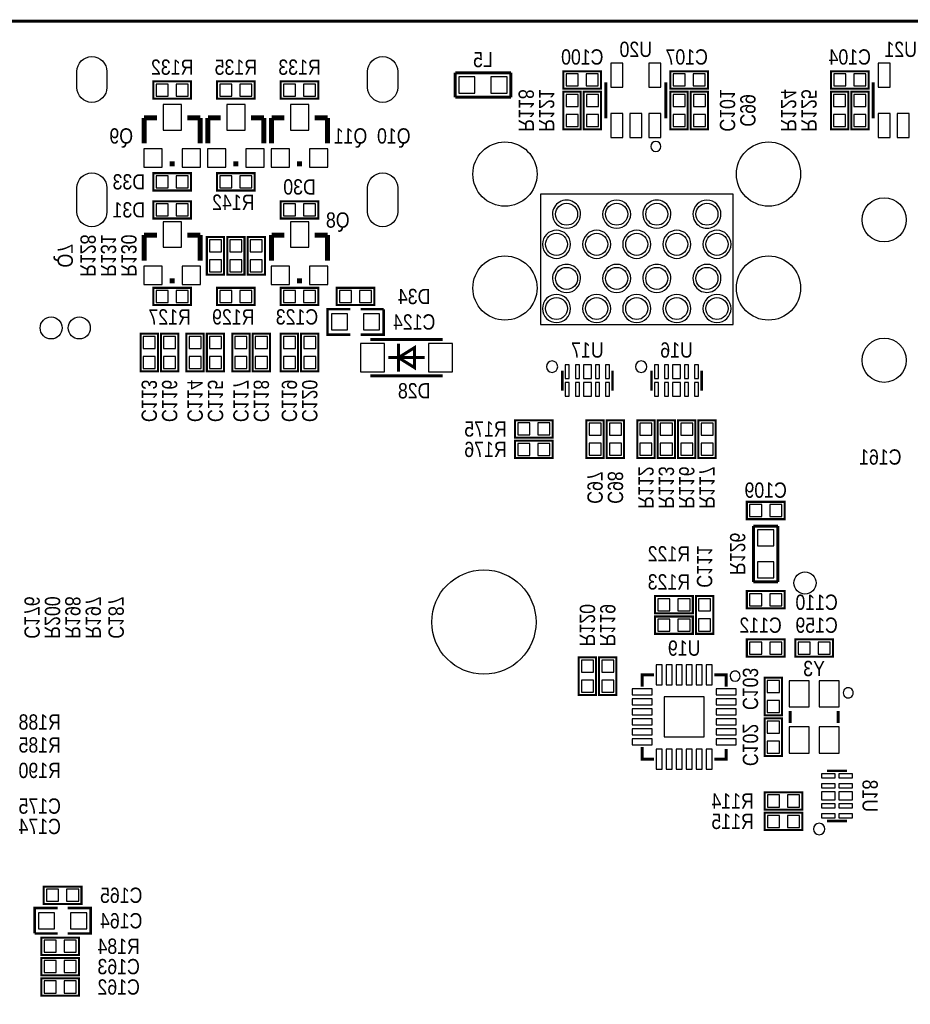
# Model space of a CAD drawing. Extents: x 0 to 133, y 0 to 96.
# Tile 5 of 6: x 56 to 101, y 47 to 96. Entities that reach past the tile are written whole.
import ezdxf
from ezdxf.enums import TextEntityAlignment as Align

# ---------------------------------------------------------------- set-up
doc = ezdxf.new("R2010")
doc.units = 0
for name, color, linetype in [('BG_OUTLINE', 1, 'CONTINUOUS'), ('PG_SILKSCREEN_BOTTOM', 150, 'CONTINUOUS'), ('PIN_BOTTOM', 171, 'CONTINUOUS'), ('RD_SILKSCREEN_BOTTOM', 30, 'CONTINUOUS')]:
    doc.layers.add(name, color=color, linetype=linetype)

msp = doc.modelspace()

# ---------------------------------------------------------------- linework, layer by layer
at = {"layer": 'BG_OUTLINE', "const_width": 0.1524}
msp.add_lwpolyline([(0, 2.999994), (0, 92.999814, -0.414214), (2.999994, 95.999808), (129.99974, 95.999808, -0.414214), (132.999734, 92.999814), (132.999734, 2.999994, -0.414214), (129.99974, 0), (2.999994, 0, -0.414214), (0, 2.999994)], format="xyb", dxfattribs=at)
at = {"layer": 'PG_SILKSCREEN_BOTTOM'}
for points, const_width in [([(80.645, 93.430598), (77.8637, 93.430598)], 0.1524), ([(77.8637, 93.430598), (77.8637, 92.211398)], 0.1524), ([(80.645, 92.211398), (80.645, 93.430598)], 0.1524), ([(83.2612, 92.643198), (85.1408, 92.643198), (85.1408, 93.506798), (83.2612, 93.506798), (83.2612, 92.643198)], 0.1016), ([(88.5952, 92.643198), (90.4748, 92.643198), (90.4748, 93.506798), (88.5952, 93.506798), (88.5952, 92.643198)], 0.1016), ([(96.5962, 92.643198), (98.4758, 92.643198), (98.4758, 93.506798), (96.5962, 93.506798), (96.5962, 92.643198)], 0.1016), ([(64.6938, 92.998798), (62.8142, 92.998798), (62.8142, 92.135198), (64.6938, 92.135198), (64.6938, 92.998798)], 0.1016), ([(67.8688, 92.998798), (65.9892, 92.998798), (65.9892, 92.135198), (67.8688, 92.135198), (67.8688, 92.998798)], 0.1016), ([(69.1642, 92.135198), (71.0438, 92.135198), (71.0438, 92.998798), (69.1642, 92.998798), (69.1642, 92.135198)], 0.1016), ([(85.368003, 92.958996), (85.368003, 91.159)], 0.150012), ([(88.367997, 91.159), (88.367997, 92.958996)], 0.150012), ([(98.703003, 92.958996), (98.703003, 91.159)], 0.150012), ([(77.8637, 92.211398), (80.645, 92.211398)], 0.1524), ([(84.1248, 90.611198), (84.1248, 92.490798), (83.2612, 92.490798), (83.2612, 90.611198), (84.1248, 90.611198)], 0.1016), ([(85.1408, 90.611198), (85.1408, 92.490798), (84.2772, 92.490798), (84.2772, 90.611198), (85.1408, 90.611198)], 0.1016), ([(89.4588, 90.611198), (89.4588, 92.490798), (88.5952, 92.490798), (88.5952, 90.611198), (89.4588, 90.611198)], 0.1016), ([(90.4748, 90.611198), (90.4748, 92.490798), (89.6112, 92.490798), (89.6112, 90.611198), (90.4748, 90.611198)], 0.1016), ([(97.4598, 90.611198), (97.4598, 92.490798), (96.5962, 92.490798), (96.5962, 90.611198), (97.4598, 90.611198)], 0.1016), ([(98.4758, 90.611198), (98.4758, 92.490798), (97.6122, 92.490798), (97.6122, 90.611198), (98.4758, 90.611198)], 0.1016), ([(62.992, 91.182698), (62.357, 91.182698)], 0.254), ([(62.357, 91.182698), (62.357, 89.912698)], 0.254), ([(64.516, 91.182698), (65.151, 91.182698)], 0.254), ([(65.151, 91.182698), (65.151, 89.912698)], 0.254), ([(66.167, 91.182698), (65.532, 91.182698)], 0.254), ([(65.532, 91.182698), (65.532, 89.912698)], 0.254), ([(67.691, 91.182698), (68.326, 91.182698)], 0.254), ([(68.326, 91.182698), (68.326, 89.912698)], 0.254), ([(69.342, 91.182698), (68.707, 91.182698)], 0.254), ([(68.707, 91.182698), (68.707, 89.912698)], 0.254), ([(70.866, 91.182698), (71.501, 91.182698)], 0.254), ([(71.501, 91.182698), (71.501, 89.912698)], 0.254), ([(63.881, 88.896698), (63.627, 88.896698)], 0.254), ([(67.056, 88.896698), (66.802, 88.896698)], 0.254), ([(70.231, 88.896698), (69.977, 88.896698)], 0.254), ([(62.8142, 87.563198), (64.6938, 87.563198), (64.6938, 88.426798), (62.8142, 88.426798), (62.8142, 87.563198)], 0.1016), ([(67.8688, 88.426798), (65.9892, 88.426798), (65.9892, 87.563198), (67.8688, 87.563198), (67.8688, 88.426798)], 0.1016), ([(64.6938, 87.029798), (62.8142, 87.029798), (62.8142, 86.166198), (64.6938, 86.166198), (64.6938, 87.029798)], 0.1016), ([(69.1642, 86.166198), (71.0438, 86.166198), (71.0438, 87.029798), (69.1642, 87.029798), (69.1642, 86.166198)], 0.1016), ([(62.992, 85.340698), (62.357, 85.340698)], 0.254), ([(62.357, 85.340698), (62.357, 84.070698)], 0.254), ([(64.516, 85.340698), (65.151, 85.340698)], 0.254), ([(65.151, 85.340698), (65.151, 84.070698)], 0.254), ([(69.342, 85.340698), (68.707, 85.340698)], 0.254), ([(68.707, 85.340698), (68.707, 84.070698)], 0.254), ([(70.866, 85.340698), (71.501, 85.340698)], 0.254), ([(71.501, 85.340698), (71.501, 84.070698)], 0.254), ([(66.3448, 83.372198), (66.3448, 85.251798), (65.4812, 85.251798), (65.4812, 83.372198), (66.3448, 83.372198)], 0.1016), ([(67.3608, 83.372198), (67.3608, 85.251798), (66.4972, 85.251798), (66.4972, 83.372198), (67.3608, 83.372198)], 0.1016), ([(68.3768, 83.372198), (68.3768, 85.251798), (67.5132, 85.251798), (67.5132, 83.372198), (68.3768, 83.372198)], 0.1016), ([(63.881, 83.054698), (63.627, 83.054698)], 0.254), ([(70.231, 83.054698), (69.977, 83.054698)], 0.254), ([(64.6938, 82.711798), (62.8142, 82.711798), (62.8142, 81.848198), (64.6938, 81.848198), (64.6938, 82.711798)], 0.1016), ([(65.9892, 81.848198), (67.8688, 81.848198), (67.8688, 82.711798), (65.9892, 82.711798), (65.9892, 81.848198)], 0.1016), ([(71.0438, 82.711798), (69.1642, 82.711798), (69.1642, 81.848198), (71.0438, 81.848198), (71.0438, 82.711798)], 0.1016), ([(71.9582, 81.848198), (73.8378, 81.848198), (73.8378, 82.711798), (71.9582, 82.711798), (71.9582, 81.848198)], 0.1016), ([(72.644, 81.644998), (71.501, 81.644998), (71.501, 80.374998), (72.644, 80.374998)], 0.127), ([(73.152, 80.374998), (74.295, 80.374998), (74.295, 81.644998)], 0.127), ([(74.295, 81.644998), (73.152, 81.644998)], 0.127), ([(63.0428, 78.546198), (63.0428, 80.425798), (62.1792, 80.425798), (62.1792, 78.546198), (63.0428, 78.546198)], 0.1016), ([(64.0588, 78.546198), (64.0588, 80.425798), (63.1952, 80.425798), (63.1952, 78.546198), (64.0588, 78.546198)], 0.1016), ([(65.3288, 78.546198), (65.3288, 80.425798), (64.4652, 80.425798), (64.4652, 78.546198), (65.3288, 78.546198)], 0.1016), ([(66.3448, 78.546198), (66.3448, 80.425798), (65.4812, 80.425798), (65.4812, 78.546198), (66.3448, 78.546198)], 0.1016), ([(67.6148, 78.546198), (67.6148, 80.425798), (66.7512, 80.425798), (66.7512, 78.546198), (67.6148, 78.546198)], 0.1016), ([(68.6308, 78.546198), (68.6308, 80.425798), (67.7672, 80.425798), (67.7672, 78.546198), (68.6308, 78.546198)], 0.1016), ([(70.0278, 78.546198), (70.0278, 80.425798), (69.1642, 80.425798), (69.1642, 78.546198), (70.0278, 78.546198)], 0.1016), ([(71.0438, 78.546198), (71.0438, 80.425798), (70.1802, 80.425798), (70.1802, 78.546198), (71.0438, 78.546198)], 0.1016), ([(77.237996, 80.131996), (73.638004, 80.131996)], 0.150012), ([(75.038102, 79.931997), (75.038102, 78.531999)], 0.150012), ([(75.038102, 79.231998), (75.837898, 79.732099), (75.837898, 78.731897), (75.038102, 79.231998)], 0.150012), ([(76.337998, 79.231998), (74.538002, 79.231998)], 0.150012), ([(83.205066, 77.588872), (83.205066, 78.58887)], 0.127), ([(85.704934, 77.588872), (85.704934, 78.58887)], 0.127), ([(87.650066, 77.588872), (87.650066, 78.58887)], 0.127), ([(90.149934, 77.588872), (90.149934, 78.58887)], 0.127), ([(73.638004, 78.332), (77.237996, 78.332)], 0.150012), ([(80.8482, 75.244198), (82.7278, 75.244198), (82.7278, 76.107798), (80.8482, 76.107798), (80.8482, 75.244198)], 0.1016), ([(84.4042, 76.107798), (84.4042, 74.228198), (85.2678, 74.228198), (85.2678, 76.107798), (84.4042, 76.107798)], 0.1016), ([(85.4202, 76.107798), (85.4202, 74.228198), (86.2838, 74.228198), (86.2838, 76.107798), (85.4202, 76.107798)], 0.1016), ([(86.9442, 76.107798), (86.9442, 74.228198), (87.8078, 74.228198), (87.8078, 76.107798), (86.9442, 76.107798)], 0.1016), ([(87.9602, 76.107798), (87.9602, 74.228198), (88.8238, 74.228198), (88.8238, 76.107798), (87.9602, 76.107798)], 0.1016), ([(88.9762, 76.107798), (88.9762, 74.228198), (89.8398, 74.228198), (89.8398, 76.107798), (88.9762, 76.107798)], 0.1016), ([(89.9922, 76.107798), (89.9922, 74.228198), (90.8558, 74.228198), (90.8558, 76.107798), (89.9922, 76.107798)], 0.1016), ([(82.7278, 75.091798), (80.8482, 75.091798), (80.8482, 74.228198), (82.7278, 74.228198), (82.7278, 75.091798)], 0.1016), ([(92.4052, 71.180198), (94.2848, 71.180198), (94.2848, 72.043798), (92.4052, 72.043798), (92.4052, 71.180198)], 0.1016), ([(92.7354, 70.837298), (92.7354, 68.055998)], 0.1524), ([(93.9546, 70.837298), (92.7354, 70.837298)], 0.1524), ([(93.9546, 68.055998), (93.9546, 70.837298)], 0.1524), ([(92.7354, 68.055998), (93.9546, 68.055998)], 0.1524), ([(89.7128, 67.344798), (87.8332, 67.344798), (87.8332, 66.481198), (89.7128, 66.481198), (89.7128, 67.344798)], 0.1016), ([(90.7288, 65.465198), (90.7288, 67.344798), (89.8652, 67.344798), (89.8652, 65.465198), (90.7288, 65.465198)], 0.1016), ([(92.4052, 66.735198), (94.2848, 66.735198), (94.2848, 67.598798), (92.4052, 67.598798), (92.4052, 66.735198)], 0.1016), ([(89.7128, 66.328798), (87.8332, 66.328798), (87.8332, 65.465198), (89.7128, 65.465198), (89.7128, 66.328798)], 0.1016), ([(92.4052, 64.322198), (94.2848, 64.322198), (94.2848, 65.185798), (92.4052, 65.185798), (92.4052, 64.322198)], 0.1016), ([(94.8182, 64.322198), (96.6978, 64.322198), (96.6978, 65.185798), (94.8182, 65.185798), (94.8182, 64.322198)], 0.1016), ([(84.8868, 62.417198), (84.8868, 64.296798), (84.0232, 64.296798), (84.0232, 62.417198), (84.8868, 62.417198)], 0.1016), ([(85.9028, 62.417198), (85.9028, 64.296798), (85.0392, 64.296798), (85.0392, 62.417198), (85.9028, 62.417198)], 0.1016), ([(87.181004, 62.824995), (87.181004, 63.424994), (87.781003, 63.424994)], 0.150012), ([(90.780997, 63.424994), (91.380996, 63.424994), (91.380996, 62.824995)], 0.150012), ([(94.1578, 61.401198), (94.1578, 63.280798), (93.2942, 63.280798), (93.2942, 61.401198), (94.1578, 61.401198)], 0.1016), ([(94.558002, 61.624997), (94.558002, 61.024999)], 0.150012), ([(96.957998, 61.624997), (96.957998, 61.024999)], 0.150012), ([(94.1578, 59.369198), (94.1578, 61.248798), (93.2942, 61.248798), (93.2942, 59.369198), (94.1578, 59.369198)], 0.1016), ([(87.781003, 59.225002), (87.181004, 59.225002), (87.181004, 59.825001)], 0.150012), ([(91.380996, 59.725001), (91.380996, 59.225002), (90.780997, 59.225002)], 0.150012), ([(97.401126, 58.637932), (96.401128, 58.637932)], 0.127), ([(95.1738, 57.565798), (93.2942, 57.565798), (93.2942, 56.702198), (95.1738, 56.702198), (95.1738, 57.565798)], 0.1016), ([(95.1738, 56.549798), (93.2942, 56.549798), (93.2942, 55.686198), (95.1738, 55.686198), (95.1738, 56.549798)], 0.1016), ([(97.401126, 56.138064), (96.401128, 56.138064)], 0.127), ([(57.3532, 52.003198), (59.2328, 52.003198), (59.2328, 52.866798), (57.3532, 52.866798), (57.3532, 52.003198)], 0.1016), ([(58.039, 51.799998), (56.896, 51.799998), (56.896, 50.529998)], 0.127), ([(58.547, 50.529998), (59.69, 50.529998), (59.69, 51.799998), (58.547, 51.799998)], 0.127), ([(56.896, 50.529998), (58.039, 50.529998)], 0.127), ([(59.1058, 50.326798), (57.2262, 50.326798), (57.2262, 49.463198), (59.1058, 49.463198), (59.1058, 50.326798)], 0.1016), ([(59.1058, 49.310798), (57.2262, 49.310798), (57.2262, 48.447198), (59.1058, 48.447198), (59.1058, 49.310798)], 0.1016), ([(59.1058, 48.294798), (57.2262, 48.294798), (57.2262, 47.431198), (59.1058, 47.431198), (59.1058, 48.294798)], 0.1016)]:
    msp.add_lwpolyline(points, dxfattribs=dict(at, const_width=const_width))
for points in [[(88.117985, 89.759003, 1), (87.618015, 89.758993, 1)], [(84.11591, 86.381793, 1), (82.715953, 86.381815, 1)], [(86.615219, 86.381793, 1), (85.215244, 86.381815, 1)], [(88.616815, 86.381793, 1), (87.216847, 86.381815, 1)], [(91.116125, 86.381793, 1), (89.716138, 86.381815, 1)], [(83.61553, 84.880704, 1), (82.215533, 84.880704, 1)], [(85.617025, 84.880704, 1), (84.217038, 84.880704, 1)], [(87.61603, 84.880704, 1), (86.216033, 84.880704, 1)], [(89.615035, 84.880704, 1), (88.215027, 84.880704, 1)], [(91.61653, 84.880704, 1), (90.216533, 84.880704, 1)], [(84.11591, 83.181393, 1), (82.715953, 83.181415, 1)], [(86.615219, 83.181393, 1), (85.215244, 83.181415, 1)], [(88.616815, 83.181393, 1), (87.216847, 83.181415, 1)], [(91.116125, 83.181393, 1), (89.716138, 83.181415, 1)], [(83.61553, 81.680304, 1), (82.215533, 81.680304, 1)], [(85.617025, 81.680304, 1), (84.217038, 81.680304, 1)], [(87.61603, 81.680304, 1), (86.216033, 81.680304, 1)], [(89.615035, 81.680304, 1), (88.215027, 81.680304, 1)], [(91.61653, 81.680304, 1), (90.216533, 81.680304, 1)], [(82.976974, 78.780386, 1), (82.40903, 78.780386, 1)], [(87.421974, 78.780386, 1), (86.85403, 78.780386, 1)], [(92.070987, 63.356998, 1), (91.571026, 63.357003, 1)], [(97.707983, 62.524996, 1), (97.208017, 62.525, 1)], [(96.295972, 55.736998, 1), (95.728028, 55.736998, 1)]]:
    msp.add_lwpolyline(points, format="xyb", close=True, dxfattribs=at)
msp.add_lwpolyline([(91.716022, 80.880712), (91.716022, 87.380699), (82.116041, 87.380699), (82.116041, 80.880712)], close=True, dxfattribs=at)
at = {"layer": 'PIN_BOTTOM'}
for points in [[(59.000669, 92.703396), (59.000669, 93.490796, -1), (60.499269, 93.490796), (60.499269, 92.703396, -1)], [(73.500463, 92.703396), (73.500463, 93.490796, -1), (74.999063, 93.490796), (74.999063, 92.703396, -1)], [(59.000669, 86.500183), (59.000669, 87.693983, -1), (60.499269, 87.693983), (60.499269, 86.500183, -1)], [(73.500463, 86.500183), (73.500463, 87.693983, -1), (74.999063, 87.693983), (74.999063, 86.500183, -1)]]:
    msp.add_lwpolyline(points, format="xyb", close=True, dxfattribs=at)
for points in [[(86.217684, 92.709543), (86.217684, 93.908448), (85.618295, 93.908448), (85.618295, 92.709543)], [(88.117705, 92.709543), (88.117705, 93.908448), (87.518316, 93.908448), (87.518316, 92.709543)], [(99.552684, 92.709543), (99.552684, 93.908448), (98.953295, 93.908448), (98.953295, 92.709543)], [(83.401433, 93.374693), (83.401433, 92.775303), (84.000823, 92.775303), (84.000823, 93.374693)], [(84.401177, 93.374693), (84.401177, 92.775303), (85.000567, 92.775303), (85.000567, 93.374693)], [(88.735433, 93.374693), (88.735433, 92.775303), (89.334823, 92.775303), (89.334823, 93.374693)], [(89.735177, 93.374693), (89.735177, 92.775303), (90.334567, 92.775303), (90.334567, 93.374693)], [(96.736433, 93.374693), (96.736433, 92.775303), (97.335823, 92.775303), (97.335823, 93.374693)], [(97.736177, 93.374693), (97.736177, 92.775303), (98.335567, 92.775303), (98.335567, 93.374693)], [(63.553823, 92.267303), (63.553823, 92.866693), (62.954433, 92.866693), (62.954433, 92.267303)], [(64.553567, 92.267303), (64.553567, 92.866693), (63.954177, 92.866693), (63.954177, 92.267303)], [(66.728823, 92.267303), (66.728823, 92.866693), (66.129433, 92.866693), (66.129433, 92.267303)], [(67.728567, 92.267303), (67.728567, 92.866693), (67.129177, 92.866693), (67.129177, 92.267303)], [(69.304433, 92.866693), (69.304433, 92.267303), (69.903823, 92.267303), (69.903823, 92.866693)], [(70.304177, 92.866693), (70.304177, 92.267303), (70.903567, 92.267303), (70.903567, 92.866693)], [(78.04785, 93.221048), (78.04785, 92.420948), (78.84795, 92.420948), (78.84795, 93.221048)], [(79.64805, 93.221048), (79.64805, 92.420948), (80.44815, 92.420948), (80.44815, 93.221048)], [(83.393305, 91.751175), (83.992695, 91.751175), (83.992695, 92.350565), (83.393305, 92.350565)], [(84.409305, 91.751175), (85.008695, 91.751175), (85.008695, 92.350565), (84.409305, 92.350565)], [(88.727305, 91.751175), (89.326695, 91.751175), (89.326695, 92.350565), (88.727305, 92.350565)], [(89.743305, 91.751175), (90.342695, 91.751175), (90.342695, 92.350565), (89.743305, 92.350565)], [(96.728305, 91.751175), (97.327695, 91.751175), (97.327695, 92.350565), (96.728305, 92.350565)], [(97.744305, 91.751175), (98.343695, 91.751175), (98.343695, 92.350565), (97.744305, 92.350565)], [(64.2112, 90.573098), (64.2112, 91.843098), (63.2968, 91.843098), (63.2968, 90.573098)], [(67.3862, 90.573098), (67.3862, 91.843098), (66.4718, 91.843098), (66.4718, 90.573098)], [(70.5612, 90.573098), (70.5612, 91.843098), (69.6468, 91.843098), (69.6468, 90.573098)], [(83.393305, 90.751431), (83.992695, 90.751431), (83.992695, 91.350821), (83.393305, 91.350821)], [(84.409305, 90.751431), (85.008695, 90.751431), (85.008695, 91.350821), (84.409305, 91.350821)], [(86.217684, 90.209522), (86.217684, 91.408428), (85.618295, 91.408428), (85.618295, 90.209522)], [(87.167695, 90.209522), (87.167695, 91.408428), (86.568305, 91.408428), (86.568305, 90.209522)], [(88.117705, 90.209522), (88.117705, 91.408428), (87.518316, 91.408428), (87.518316, 90.209522)], [(88.727305, 90.751431), (89.326695, 90.751431), (89.326695, 91.350821), (88.727305, 91.350821)], [(89.743305, 90.751431), (90.342695, 90.751431), (90.342695, 91.350821), (89.743305, 91.350821)], [(96.728305, 90.751431), (97.327695, 90.751431), (97.327695, 91.350821), (96.728305, 91.350821)], [(97.744305, 90.751431), (98.343695, 90.751431), (98.343695, 91.350821), (97.744305, 91.350821)], [(99.552684, 90.209522), (99.552684, 91.408428), (98.953295, 91.408428), (98.953295, 90.209522)], [(100.502695, 90.209522), (100.502695, 91.408428), (99.903305, 91.408428), (99.903305, 90.209522)], [(63.2587, 88.718898), (63.2587, 89.633298), (62.3443, 89.633298), (62.3443, 88.718898)], [(65.1637, 88.718898), (65.1637, 89.633298), (64.2493, 89.633298), (64.2493, 88.718898)], [(66.4337, 88.718898), (66.4337, 89.633298), (65.5193, 89.633298), (65.5193, 88.718898)], [(68.3387, 88.718898), (68.3387, 89.633298), (67.4243, 89.633298), (67.4243, 88.718898)], [(69.6087, 88.718898), (69.6087, 89.633298), (68.6943, 89.633298), (68.6943, 88.718898)], [(71.5137, 88.718898), (71.5137, 89.633298), (70.5993, 89.633298), (70.5993, 88.718898)], [(62.954433, 88.294693), (62.954433, 87.695303), (63.553823, 87.695303), (63.553823, 88.294693)], [(63.954177, 88.294693), (63.954177, 87.695303), (64.553567, 87.695303), (64.553567, 88.294693)], [(66.728823, 87.695303), (66.728823, 88.294693), (66.129433, 88.294693), (66.129433, 87.695303)], [(67.728567, 87.695303), (67.728567, 88.294693), (67.129177, 88.294693), (67.129177, 87.695303)], [(63.553823, 86.298303), (63.553823, 86.897693), (62.954433, 86.897693), (62.954433, 86.298303)], [(64.553567, 86.298303), (64.553567, 86.897693), (63.954177, 86.897693), (63.954177, 86.298303)], [(69.304433, 86.897693), (69.304433, 86.298303), (69.903823, 86.298303), (69.903823, 86.897693)], [(70.304177, 86.897693), (70.304177, 86.298303), (70.903567, 86.298303), (70.903567, 86.897693)], [(64.2112, 84.731098), (64.2112, 86.001098), (63.2968, 86.001098), (63.2968, 84.731098)], [(70.5612, 84.731098), (70.5612, 86.001098), (69.6468, 86.001098), (69.6468, 84.731098)], [(65.613305, 84.512175), (66.212695, 84.512175), (66.212695, 85.111565), (65.613305, 85.111565)], [(66.629305, 84.512175), (67.228695, 84.512175), (67.228695, 85.111565), (66.629305, 85.111565)], [(67.645305, 84.512175), (68.244695, 84.512175), (68.244695, 85.111565), (67.645305, 85.111565)], [(65.613305, 83.512431), (66.212695, 83.512431), (66.212695, 84.111821), (65.613305, 84.111821)], [(66.629305, 83.512431), (67.228695, 83.512431), (67.228695, 84.111821), (66.629305, 84.111821)], [(67.645305, 83.512431), (68.244695, 83.512431), (68.244695, 84.111821), (67.645305, 84.111821)], [(63.2587, 82.876898), (63.2587, 83.791298), (62.3443, 83.791298), (62.3443, 82.876898)], [(65.1637, 82.876898), (65.1637, 83.791298), (64.2493, 83.791298), (64.2493, 82.876898)], [(69.6087, 82.876898), (69.6087, 83.791298), (68.6943, 83.791298), (68.6943, 82.876898)], [(71.5137, 82.876898), (71.5137, 83.791298), (70.5993, 83.791298), (70.5993, 82.876898)], [(63.553823, 81.980303), (63.553823, 82.579693), (62.954433, 82.579693), (62.954433, 81.980303)], [(64.553567, 81.980303), (64.553567, 82.579693), (63.954177, 82.579693), (63.954177, 81.980303)], [(66.129433, 82.579693), (66.129433, 81.980303), (66.728823, 81.980303), (66.728823, 82.579693)], [(67.129177, 82.579693), (67.129177, 81.980303), (67.728567, 81.980303), (67.728567, 82.579693)], [(69.903823, 81.980303), (69.903823, 82.579693), (69.304433, 82.579693), (69.304433, 81.980303)], [(70.903567, 81.980303), (70.903567, 82.579693), (70.304177, 82.579693), (70.304177, 81.980303)], [(72.098433, 82.579693), (72.098433, 81.980303), (72.697823, 81.980303), (72.697823, 82.579693)], [(73.098177, 82.579693), (73.098177, 81.980303), (73.697567, 81.980303), (73.697567, 82.579693)], [(72.49795, 80.609948), (72.49795, 81.410048), (71.69785, 81.410048), (71.69785, 80.609948)], [(74.09815, 80.609948), (74.09815, 81.410048), (73.29805, 81.410048), (73.29805, 80.609948)], [(62.311305, 79.686175), (62.910695, 79.686175), (62.910695, 80.285565), (62.311305, 80.285565)], [(63.327305, 79.686175), (63.926695, 79.686175), (63.926695, 80.285565), (63.327305, 80.285565)], [(64.597305, 79.686175), (65.196695, 79.686175), (65.196695, 80.285565), (64.597305, 80.285565)], [(65.613305, 79.686175), (66.212695, 79.686175), (66.212695, 80.285565), (65.613305, 80.285565)], [(66.883305, 79.686175), (67.482695, 79.686175), (67.482695, 80.285565), (66.883305, 80.285565)], [(67.899305, 79.686175), (68.498695, 79.686175), (68.498695, 80.285565), (67.899305, 80.285565)], [(69.296305, 79.686175), (69.895695, 79.686175), (69.895695, 80.285565), (69.296305, 80.285565)], [(70.312305, 79.686175), (70.911695, 79.686175), (70.911695, 80.285565), (70.312305, 80.285565)], [(74.337951, 78.531974), (74.337951, 79.932022), (73.138055, 79.932022), (73.138055, 78.531974)], [(77.737945, 78.531974), (77.737945, 79.932022), (76.538049, 79.932022), (76.538049, 78.531974)], [(62.311305, 78.686431), (62.910695, 78.686431), (62.910695, 79.285821), (62.311305, 79.285821)], [(63.327305, 78.686431), (63.926695, 78.686431), (63.926695, 79.285821), (63.327305, 79.285821)], [(64.597305, 78.686431), (65.196695, 78.686431), (65.196695, 79.285821), (64.597305, 79.285821)], [(65.613305, 78.686431), (66.212695, 78.686431), (66.212695, 79.285821), (65.613305, 79.285821)], [(66.883305, 78.686431), (67.482695, 78.686431), (67.482695, 79.285821), (66.883305, 79.285821)], [(67.899305, 78.686431), (68.498695, 78.686431), (68.498695, 79.285821), (67.899305, 79.285821)], [(69.296305, 78.686431), (69.895695, 78.686431), (69.895695, 79.285821), (69.296305, 79.285821)], [(70.312305, 78.686431), (70.911695, 78.686431), (70.911695, 79.285821), (70.312305, 79.285821)], [(83.355053, 78.866365), (83.355053, 78.186407), (83.554951, 78.186407), (83.554951, 78.866365)], [(83.855179, 78.866365), (83.855179, 78.186407), (84.055077, 78.186407), (84.055077, 78.866365)], [(84.254975, 78.866365), (84.254975, 78.186407), (84.655025, 78.186407), (84.655025, 78.866365)], [(84.854923, 78.866365), (84.854923, 78.186407), (85.054821, 78.186407), (85.054821, 78.866365)], [(85.355049, 78.866365), (85.355049, 78.186407), (85.554947, 78.186407), (85.554947, 78.866365)], [(87.800053, 78.866365), (87.800053, 78.186407), (87.999951, 78.186407), (87.999951, 78.866365)], [(88.300179, 78.866365), (88.300179, 78.186407), (88.500077, 78.186407), (88.500077, 78.866365)], [(88.699975, 78.866365), (88.699975, 78.186407), (89.100025, 78.186407), (89.100025, 78.866365)], [(89.299923, 78.866365), (89.299923, 78.186407), (89.499821, 78.186407), (89.499821, 78.866365)], [(89.800049, 78.866365), (89.800049, 78.186407), (89.999947, 78.186407), (89.999947, 78.866365)], [(83.355053, 77.991589), (83.355053, 77.311631), (83.554951, 77.311631), (83.554951, 77.991589)], [(83.855179, 77.991589), (83.855179, 77.311631), (84.055077, 77.311631), (84.055077, 77.991589)], [(84.254975, 77.991589), (84.254975, 77.311631), (84.655025, 77.311631), (84.655025, 77.991589)], [(84.854923, 77.991589), (84.854923, 77.311631), (85.054821, 77.311631), (85.054821, 77.991589)], [(85.355049, 77.991589), (85.355049, 77.311631), (85.554947, 77.311631), (85.554947, 77.991589)], [(87.800053, 77.991589), (87.800053, 77.311631), (87.999951, 77.311631), (87.999951, 77.991589)], [(88.300179, 77.991589), (88.300179, 77.311631), (88.500077, 77.311631), (88.500077, 77.991589)], [(88.699975, 77.991589), (88.699975, 77.311631), (89.100025, 77.311631), (89.100025, 77.991589)], [(89.299923, 77.991589), (89.299923, 77.311631), (89.499821, 77.311631), (89.499821, 77.991589)], [(89.800049, 77.991589), (89.800049, 77.311631), (89.999947, 77.311631), (89.999947, 77.991589)], [(80.988433, 75.975693), (80.988433, 75.376303), (81.587823, 75.376303), (81.587823, 75.975693)], [(81.988177, 75.975693), (81.988177, 75.376303), (82.587567, 75.376303), (82.587567, 75.975693)], [(85.135695, 75.967565), (84.536305, 75.967565), (84.536305, 75.368175), (85.135695, 75.368175)], [(86.151695, 75.967565), (85.552305, 75.967565), (85.552305, 75.368175), (86.151695, 75.368175)], [(87.675695, 75.967565), (87.076305, 75.967565), (87.076305, 75.368175), (87.675695, 75.368175)], [(88.691695, 75.967565), (88.092305, 75.967565), (88.092305, 75.368175), (88.691695, 75.368175)], [(89.707695, 75.967565), (89.108305, 75.967565), (89.108305, 75.368175), (89.707695, 75.368175)], [(90.723695, 75.967565), (90.124305, 75.967565), (90.124305, 75.368175), (90.723695, 75.368175)], [(81.587823, 74.360303), (81.587823, 74.959693), (80.988433, 74.959693), (80.988433, 74.360303)], [(82.587567, 74.360303), (82.587567, 74.959693), (81.988177, 74.959693), (81.988177, 74.360303)], [(85.135695, 74.967821), (84.536305, 74.967821), (84.536305, 74.368431), (85.135695, 74.368431)], [(86.151695, 74.967821), (85.552305, 74.967821), (85.552305, 74.368431), (86.151695, 74.368431)], [(87.675695, 74.967821), (87.076305, 74.967821), (87.076305, 74.368431), (87.675695, 74.368431)], [(88.691695, 74.967821), (88.092305, 74.967821), (88.092305, 74.368431), (88.691695, 74.368431)], [(89.707695, 74.967821), (89.108305, 74.967821), (89.108305, 74.368431), (89.707695, 74.368431)], [(90.723695, 74.967821), (90.124305, 74.967821), (90.124305, 74.368431), (90.723695, 74.368431)], [(92.545433, 71.911693), (92.545433, 71.312303), (93.144823, 71.312303), (93.144823, 71.911693)], [(93.545177, 71.911693), (93.545177, 71.312303), (94.144567, 71.312303), (94.144567, 71.911693)], [(93.74505, 70.653148), (92.94495, 70.653148), (92.94495, 69.853048), (93.74505, 69.853048)], [(93.74505, 69.052948), (92.94495, 69.052948), (92.94495, 68.252848), (93.74505, 68.252848)], [(92.545433, 67.466693), (92.545433, 66.867303), (93.144823, 66.867303), (93.144823, 67.466693)], [(93.545177, 67.466693), (93.545177, 66.867303), (94.144567, 66.867303), (94.144567, 67.466693)], [(88.572823, 66.613303), (88.572823, 67.212693), (87.973433, 67.212693), (87.973433, 66.613303)], [(89.572567, 66.613303), (89.572567, 67.212693), (88.973177, 67.212693), (88.973177, 66.613303)], [(89.997305, 66.605175), (90.596695, 66.605175), (90.596695, 67.204565), (89.997305, 67.204565)], [(88.572823, 65.597303), (88.572823, 66.196693), (87.973433, 66.196693), (87.973433, 65.597303)], [(89.572567, 65.597303), (89.572567, 66.196693), (88.973177, 66.196693), (88.973177, 65.597303)], [(89.997305, 65.605431), (90.596695, 65.605431), (90.596695, 66.204821), (89.997305, 66.204821)], [(92.545433, 65.053693), (92.545433, 64.454303), (93.144823, 64.454303), (93.144823, 65.053693)], [(93.545177, 65.053693), (93.545177, 64.454303), (94.144567, 64.454303), (94.144567, 65.053693)], [(94.958433, 65.053693), (94.958433, 64.454303), (95.557823, 64.454303), (95.557823, 65.053693)], [(95.958177, 65.053693), (95.958177, 64.454303), (96.557567, 64.454303), (96.557567, 65.053693)], [(84.155305, 63.557175), (84.754695, 63.557175), (84.754695, 64.156565), (84.155305, 64.156565)], [(85.171305, 63.557175), (85.770695, 63.557175), (85.770695, 64.156565), (85.171305, 64.156565)], [(88.181104, 62.925096), (88.181104, 63.925094), (87.881104, 63.925094), (87.881104, 62.925096)], [(88.680925, 62.925096), (88.680925, 63.925094), (88.380926, 63.925094), (88.380926, 62.925096)], [(89.181102, 62.925096), (89.181102, 63.925094), (88.881102, 63.925094), (88.881102, 62.925096)], [(89.680923, 62.925096), (89.680923, 63.925094), (89.380924, 63.925094), (89.380924, 62.925096)], [(90.1811, 62.925096), (90.1811, 63.925094), (89.8811, 63.925094), (89.8811, 62.925096)], [(90.680921, 62.925096), (90.680921, 63.925094), (90.380922, 63.925094), (90.380922, 62.925096)], [(84.155305, 62.557431), (84.754695, 62.557431), (84.754695, 63.156821), (84.155305, 63.156821)], [(85.171305, 62.557431), (85.770695, 62.557431), (85.770695, 63.156821), (85.171305, 63.156821)], [(93.426305, 62.541175), (94.025695, 62.541175), (94.025695, 63.140565), (93.426305, 63.140565)], [(95.507988, 63.125007), (94.50799, 63.125007), (94.50799, 61.82501), (95.507988, 61.82501)], [(97.00801, 63.125007), (96.008012, 63.125007), (96.008012, 61.82501), (97.00801, 61.82501)], [(87.680902, 62.424894), (87.680902, 62.724894), (86.680904, 62.724894), (86.680904, 62.424894)], [(91.881096, 62.424894), (91.881096, 62.724894), (90.881098, 62.724894), (90.881098, 62.424894)], [(87.680902, 61.925073), (87.680902, 62.225072), (86.680904, 62.225072), (86.680904, 61.925073)], [(90.280998, 60.325), (90.280998, 62.324996), (88.281002, 62.324996), (88.281002, 60.325)], [(91.881096, 61.925073), (91.881096, 62.225072), (90.881098, 62.225072), (90.881098, 61.925073)], [(93.426305, 61.541431), (94.025695, 61.541431), (94.025695, 62.140821), (93.426305, 62.140821)], [(87.680902, 61.424896), (87.680902, 61.724896), (86.680904, 61.724896), (86.680904, 61.424896)], [(91.881096, 61.424896), (91.881096, 61.724896), (90.881098, 61.724896), (90.881098, 61.424896)], [(87.680902, 60.925075), (87.680902, 61.225074), (86.680904, 61.225074), (86.680904, 60.925075)], [(91.881096, 60.925075), (91.881096, 61.225074), (90.881098, 61.225074), (90.881098, 60.925075)], [(93.426305, 60.509175), (94.025695, 60.509175), (94.025695, 61.108565), (93.426305, 61.108565)], [(87.680902, 60.424898), (87.680902, 60.724898), (86.680904, 60.724898), (86.680904, 60.424898)], [(91.881096, 60.424898), (91.881096, 60.724898), (90.881098, 60.724898), (90.881098, 60.424898)], [(95.507988, 60.824986), (94.50799, 60.824986), (94.50799, 59.524989), (95.507988, 59.524989)], [(97.00801, 60.824986), (96.008012, 60.824986), (96.008012, 59.524989), (97.00801, 59.524989)], [(87.680902, 59.925077), (87.680902, 60.225076), (86.680904, 60.225076), (86.680904, 59.925077)], [(91.881096, 59.925077), (91.881096, 60.225076), (90.881098, 60.225076), (90.881098, 59.925077)], [(93.426305, 59.509431), (94.025695, 59.509431), (94.025695, 60.108821), (93.426305, 60.108821)], [(88.181104, 58.724902), (88.181104, 59.7249), (87.881104, 59.7249), (87.881104, 58.724902)], [(88.680925, 58.724902), (88.680925, 59.7249), (88.380926, 59.7249), (88.380926, 58.724902)], [(89.181102, 58.724902), (89.181102, 59.7249), (88.881102, 59.7249), (88.881102, 58.724902)], [(89.680923, 58.724902), (89.680923, 59.7249), (89.380924, 59.7249), (89.380924, 58.724902)], [(90.1811, 58.724902), (90.1811, 59.7249), (89.8811, 59.7249), (89.8811, 58.724902)], [(90.680921, 58.724902), (90.680921, 59.7249), (90.380922, 59.7249), (90.380922, 58.724902)], [(96.123633, 58.288047), (96.803591, 58.288047), (96.803591, 58.487945), (96.123633, 58.487945)], [(96.998409, 58.288047), (97.678367, 58.288047), (97.678367, 58.487945), (96.998409, 58.487945)], [(96.123633, 57.787921), (96.803591, 57.787921), (96.803591, 57.987819), (96.123633, 57.987819)], [(96.998409, 57.787921), (97.678367, 57.787921), (97.678367, 57.987819), (96.998409, 57.987819)], [(94.033823, 56.834303), (94.033823, 57.433693), (93.434433, 57.433693), (93.434433, 56.834303)], [(95.033567, 56.834303), (95.033567, 57.433693), (94.434177, 57.433693), (94.434177, 56.834303)], [(96.123633, 57.187973), (96.803591, 57.187973), (96.803591, 57.588023), (96.123633, 57.588023)], [(96.998409, 57.187973), (97.678367, 57.187973), (97.678367, 57.588023), (96.998409, 57.588023)], [(96.123633, 56.788177), (96.803591, 56.788177), (96.803591, 56.988075), (96.123633, 56.988075)], [(96.998409, 56.788177), (97.678367, 56.788177), (97.678367, 56.988075), (96.998409, 56.988075)], [(96.123633, 56.288051), (96.803591, 56.288051), (96.803591, 56.487949), (96.123633, 56.487949)], [(96.998409, 56.288051), (97.678367, 56.288051), (97.678367, 56.487949), (96.998409, 56.487949)], [(94.033823, 55.818303), (94.033823, 56.417693), (93.434433, 56.417693), (93.434433, 55.818303)], [(95.033567, 55.818303), (95.033567, 56.417693), (94.434177, 56.417693), (94.434177, 55.818303)], [(57.493433, 52.734693), (57.493433, 52.135303), (58.092823, 52.135303), (58.092823, 52.734693)], [(58.493177, 52.734693), (58.493177, 52.135303), (59.092567, 52.135303), (59.092567, 52.734693)], [(57.09285, 51.565048), (57.09285, 50.764948), (57.89295, 50.764948), (57.89295, 51.565048)], [(58.69305, 51.565048), (58.69305, 50.764948), (59.49315, 50.764948), (59.49315, 51.565048)], [(57.965823, 49.595303), (57.965823, 50.194693), (57.366433, 50.194693), (57.366433, 49.595303)], [(58.965567, 49.595303), (58.965567, 50.194693), (58.366177, 50.194693), (58.366177, 49.595303)], [(57.965823, 48.579303), (57.965823, 49.178693), (57.366433, 49.178693), (57.366433, 48.579303)], [(58.965567, 48.579303), (58.965567, 49.178693), (58.366177, 49.178693), (58.366177, 48.579303)], [(57.965823, 47.563303), (57.965823, 48.162693), (57.366433, 48.162693), (57.366433, 47.563303)], [(58.965567, 47.563303), (58.965567, 48.162693), (58.366177, 48.162693), (58.366177, 47.563303)]]:
    msp.add_lwpolyline(points, close=True, dxfattribs=at)
for centre, radius in [((80.345026, 88.380799), 1.6002), ((93.487037, 88.380799), 1.6002), ((83.415937, 86.381793), 0.549999), ((85.915221, 86.381793), 0.549999), ((87.916842, 86.381793), 0.549999), ((90.416126, 86.381793), 0.549999), ((99.248798, 86.099802), 1.099998), ((82.915531, 84.880704), 0.549999), ((84.917026, 84.880704), 0.549999), ((86.916031, 84.880704), 0.549999), ((88.915037, 84.880704), 0.549999), ((90.916531, 84.880704), 0.549999), ((80.345026, 82.701409), 1.6002), ((93.487037, 82.701409), 1.6002), ((83.415937, 83.181393), 0.549999), ((85.915221, 83.181393), 0.549999), ((87.916842, 83.181393), 0.549999), ((90.416126, 83.181393), 0.549999), ((82.915531, 81.680304), 0.549999), ((84.917026, 81.680304), 0.549999), ((86.916031, 81.680304), 0.549999), ((88.915037, 81.680304), 0.549999), ((90.916531, 81.680304), 0.549999), ((57.720001, 80.713986), 0.549999), ((59.119999, 80.713986), 0.549999), ((99.248798, 79.099816), 1.099998), ((79.296006, 66.051278), 2.599995), ((95.303619, 67.999864), 0.549999)]:
    msp.add_circle(centre, radius, dxfattribs=at)

# ---------------------------------------------------------------- texts
at = {"layer": 'RD_SILKSCREEN_BOTTOM', "text_generation_flag": 2, "width": 0.866667}
for s, p in [('U20', (86.868, 94.217998)), ('U21', (100.076, 94.217998)), ('L5', (79.248, 93.709998)), ('C100', (84.201, 93.836998)), ('C107', (89.408, 93.836998)), ('C104', (97.536, 93.836998)), ('R132', (63.754, 93.328998)), ('R135', (66.929, 93.328998)), ('R133', (70.104, 93.328998)), ('Q9', (61.214, 89.899998)), ('Q11', (72.644, 89.899998)), ('Q10', (74.803, 89.899998)), ('D33', (61.595, 87.613998)), ('D30', (70.104, 87.359998)), ('R142', (66.802, 86.597998)), ('D31', (61.595, 86.216998)), ('Q8', (72.009, 85.708998)), ('D34', (75.819, 81.898998)), ('R127', (63.627, 80.882998)), ('R129', (66.802, 80.882998)), ('C123', (69.977, 80.882998)), ('C124', (75.819, 80.628998)), ('U16', (88.9, 79.231998)), ('U17', (84.455, 79.231998)), ('D28', (75.819, 77.199998)), ('R175', (79.375, 75.294998)), ('R176', (79.375, 74.278998)), ('C161', (99.06, 73.897998)), ('C109', (93.345, 72.246998)), ('R122', (88.519, 69.071998)), ('R123', (88.519, 67.674998)), ('C110', (95.885, 66.658998)), ('C112', (93.091, 65.515998)), ('C159', (95.885, 65.515998)), ('U19', (89.281, 64.372998)), ('Y3', (95.758, 63.356998)), ('R188', (57.15, 60.689998)), ('R185', (57.15, 59.546998)), ('R190', (57.15, 58.276998)), ('R114', (91.694, 56.752998)), ('C175', (57.15, 56.498998)), ('R115', (91.694, 55.736998)), ('C174', (57.15, 55.482998)), ('C165', (61.214, 52.053998)), ('C164', (61.214, 50.783998)), ('R184', (61.087, 49.513998)), ('C163', (61.087, 48.497998)), ('C162', (61.087, 47.481998))]:
    msp.add_text(s, height=0.762, dxfattribs=at).set_placement(p, align=Align.CENTER)
for s, p in [('R118', (81.026, 91.551912)), ('R121', (82.042, 91.551912)), ('C101', (91.059, 91.551912)), ('C99', (92.075, 91.551912)), ('R124', (94.107, 91.551912)), ('R125', (95.123, 91.551912)), ('R128', (59.182, 84.312912)), ('R131', (60.198, 84.312912)), ('R130', (61.214, 84.312912)), ('Q7', (58.039, 84.311998)), ('C113', (62.23, 77.073912)), ('C116', (63.246, 77.073912)), ('C114', (64.516, 77.073912)), ('C115', (65.532, 77.073912)), ('C117', (66.802, 77.073912)), ('C118', (67.818, 77.073912)), ('C119', (69.215, 77.073912)), ('C120', (70.231, 77.073912)), ('R112', (86.995, 72.755912)), ('R113', (88.011, 72.755912)), ('R116', (89.027, 72.755912)), ('R117', (90.043, 72.755912)), ('C97', (84.455, 72.755912)), ('C98', (85.471, 72.755912)), ('R126', (91.567, 69.452998)), ('C111', (89.916, 68.817998)), ('C176', (56.388, 66.277998)), ('R200', (57.404, 66.277998)), ('R198', (58.42, 66.277998)), ('R197', (59.436, 66.277998)), ('C187', (60.579, 66.277998)), ('R120', (84.074, 65.896998)), ('R119', (85.09, 65.896998)), ('C103', (92.202, 62.721998)), ('C102', (92.202, 59.927998)), ('U18', (98.171, 57.387998))]:
    msp.add_text(s, height=0.762, rotation=270, dxfattribs=at).set_placement(p, align=Align.CENTER)

doc.saveas('drawing.dxf')
